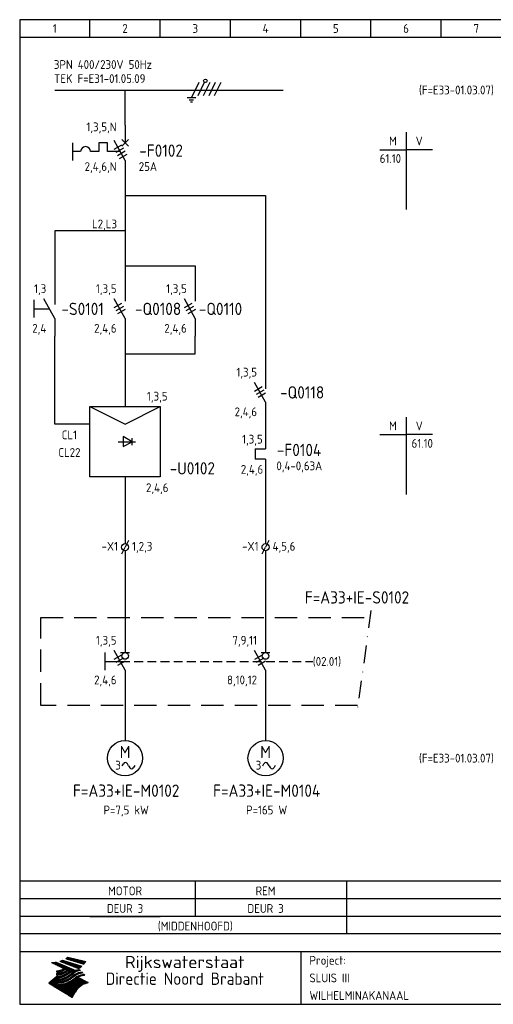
# Model space of a CAD drawing. Extents: x 10 to 410, y 10 to 290.
# Tile 1 of 2: x 10 to 145, y 10 to 290. Entities that reach past the tile are written whole.
import ezdxf
from ezdxf.enums import TextEntityAlignment as Align

# ---------------------------------------------------------------- set-up
doc = ezdxf.new("R2010")
doc.units = 0
doc.header["$MEASUREMENT"] = 0
doc.header["$PDMODE"] = 1
for name, pattern in [('DASHDOT', [1, 0.5, -0.25, 0, -0.25]), ('DASHED', [0.75, 0.5, -0.25]), ('HIDDEN', [9.525, 6.35, -3.175])]:
    doc.linetypes.add(name, pattern=pattern)
for name, color, linetype in [('0-25', 7, 'CONTINUOUS'), ('0-35', 2, 'CONTINUOUS'), ('0-50', 3, 'CONTINUOUS'), ('B-25', 7, 'CONTINUOUS'), ('B-35', 2, 'CONTINUOUS'), ('S-25', 7, 'CONTINUOUS'), ('S-70', 5, 'CONTINUOUS')]:
    doc.layers.add(name, color=color, linetype=linetype)
doc.styles.add('ISO', font='iso.shx')
doc.styles.get("Standard").update_dxf_attribs({"font": 'iso.shx'})

# ---------------------------------------------------------------- blocks, each defined once
blk = doc.blocks.new('KADERA3')
at = {"layer": '0-25'}
for p, q in [((30, 285), (30, 290)), ((50, 285), (50, 290)), ((70, 285), (70, 290)), ((90, 285), (90, 290)), ((110, 285), (110, 290)), ((130, 285), (130, 290)), ((10, 285), (410, 285)), ((410, 45), (10, 45)), ((410, 40), (10, 40)), ((410, 35), (10, 35)), ((410, 30), (10, 30))]:
    blk.add_line(p, q, dxfattribs=at)
at = {"layer": '0-25', "color": 7}
for p, q in [((21.94, 22.42), (22.53, 22.42)), ((22.06, 22.48), (22.36, 22.48)), ((22.18, 22.53), (27.65, 20.8)), ((22.18, 22.53), (27.65, 20.8)), ((23.14, 22.99), (28.22, 21.46)), ((23.14, 22.99), (28.22, 21.46)), ((23.15, 22.98), (25.33, 22.98)), ((23.23, 23.04), (25.09, 23.04)), ((23.32, 23.1), (24.84, 23.1)), ((23.34, 22.93), (25.57, 22.93)), ((23.4, 23.15), (24.6, 23.15)), ((23.49, 23.21), (24.36, 23.21)), ((23.52, 22.87), (25.81, 22.87)), ((23.57, 23.27), (24.12, 23.27)), ((23.64, 23.32), (23.87, 23.32)), ((23.7, 23.36), (28.82, 22.17)), ((23.7, 23.36), (28.82, 22.17)), ((23.71, 22.82), (26.06, 22.82)), ((23.9, 22.76), (26.3, 22.76)), ((24.09, 22.7), (26.54, 22.7)), ((24.27, 22.65), (26.78, 22.65)), ((24.46, 22.59), (27.03, 22.59)), ((24.65, 22.53), (27.27, 22.53)), ((24.84, 22.48), (27.51, 22.48)), ((25.02, 22.42), (27.75, 22.42)), ((19.1, 21.89), (25.12, 19)), ((19.1, 21.89), (25.12, 19)), ((19.17, 21.86), (20.7, 21.86)), ((19.29, 21.8), (20.83, 21.8)), ((19.4, 21.75), (20.96, 21.75)), ((19.52, 21.69), (21.09, 21.69)), ((19.64, 21.63), (21.22, 21.63)), ((19.74, 21.92), (20.56, 21.92)), ((19.75, 21.58), (21.36, 21.58)), ((19.87, 21.52), (21.49, 21.52)), ((19.99, 21.47), (21.62, 21.47)), ((20.11, 21.41), (21.75, 21.41)), ((20.22, 21.35), (21.88, 21.35)), ((20.25, 21.97), (20.43, 21.97)), ((20.34, 21.3), (22.02, 21.3)), ((20.38, 21.99), (26.02, 19.59)), ((20.38, 21.99), (26.02, 19.59)), ((20.46, 21.24), (22.15, 21.24)), ((20.57, 21.18), (22.28, 21.18)), ((20.69, 21.13), (22.41, 21.13)), ((20.81, 21.07), (22.55, 21.07)), ((20.92, 21.02), (22.68, 21.02)), ((21.04, 20.96), (22.81, 20.96)), ((21.16, 20.9), (22.94, 20.9)), ((21.19, 19.61), (22.35, 19.61)), ((21.27, 20.85), (23.07, 20.85)), ((21.39, 20.79), (23.21, 20.79)), ((21.42, 19.67), (22.47, 19.67)), ((21.47, 22.25), (26.83, 20.19)), ((21.47, 22.25), (26.83, 20.19)), ((21.49, 22.25), (23.07, 22.25)), ((21.51, 20.73), (23.34, 20.73)), ((21.6, 22.2), (23.25, 22.2)), ((21.62, 19.72), (22.59, 19.72)), ((21.63, 20.68), (23.47, 20.68)), ((21.65, 22.31), (22.89, 22.31)), ((21.74, 20.62), (23.6, 20.62)), ((21.75, 22.14), (23.42, 22.14)), ((21.8, 22.37), (22.71, 22.37)), ((21.8, 19.78), (22.69, 19.78)), ((21.86, 20.57), (23.73, 20.57)), ((21.9, 22.08), (23.6, 22.08)), ((21.96, 19.83), (22.79, 19.83)), ((21.98, 20.51), (23.87, 20.51)), ((22.04, 22.03), (23.78, 22.03)), ((22.09, 20.45), (24, 20.45)), ((22.11, 19.89), (22.89, 19.89)), ((22.19, 21.97), (23.96, 21.97)), ((22.21, 20.4), (24.13, 20.4)), ((22.24, 19.95), (22.99, 19.95)), ((22.33, 20.34), (24.26, 20.34)), ((22.34, 21.92), (24.13, 21.92)), ((22.37, 20), (23.08, 20)), ((22.44, 20.28), (24.4, 20.28)), ((22.48, 21.86), (24.31, 21.86)), ((22.49, 20.06), (23.04, 20.06)), ((22.56, 20.23), (24.53, 20.23)), ((22.61, 20.12), (22.93, 20.12)), ((22.63, 21.8), (24.49, 21.8)), ((22.68, 20.17), (24.66, 20.17)), ((22.71, 20.17), (22.82, 20.17)), ((23.11, 20.02), (22.77, 20.2)), ((23.11, 20.02), (22.77, 20.2)), ((22.78, 21.75), (24.67, 21.75)), ((22.79, 20.12), (24.79, 20.12)), ((22.91, 20.06), (24.92, 20.06)), ((22.92, 21.69), (24.85, 21.69)), ((23.03, 20), (25.06, 20)), ((23.07, 21.63), (25.02, 21.63)), ((23.15, 19.95), (25.19, 19.95)), ((23.22, 21.58), (25.2, 21.58)), ((23.26, 19.89), (25.32, 19.89)), ((23.3, 19.61), (23.88, 19.61)), ((23.36, 21.52), (25.38, 21.52)), ((23.38, 19.83), (25.45, 19.83)), ((23.39, 19.67), (23.81, 19.67)), ((23.45, 19.7), (23.58, 19.79)), ((23.45, 19.7), (23.58, 19.79)), ((23.48, 19.72), (23.7, 19.72)), ((23.5, 19.78), (25.58, 19.78)), ((23.51, 21.47), (25.56, 21.47)), ((23.56, 19.78), (23.59, 19.78)), ((23.56, 19.39), (23.9, 19.62)), ((23.56, 19.39), (23.9, 19.62)), ((23.58, 19.79), (23.9, 19.62)), ((23.58, 19.79), (23.9, 19.62)), ((23.61, 19.72), (25.72, 19.72)), ((23.66, 21.41), (25.74, 21.41)), ((23.73, 19.67), (25.85, 19.67)), ((23.8, 21.35), (25.91, 21.35)), ((23.85, 19.61), (25.98, 19.61)), ((23.95, 21.3), (26.09, 21.3)), ((24.09, 21.24), (26.27, 21.24)), ((24.24, 21.18), (26.45, 21.18)), ((24.39, 21.13), (26.62, 21.13)), ((24.53, 21.07), (26.8, 21.07)), ((24.68, 21.02), (26.98, 21.02)), ((24.83, 20.96), (27.16, 20.96)), ((24.97, 20.9), (27.34, 20.9)), ((25.12, 20.85), (27.51, 20.85)), ((25.21, 22.37), (28, 22.37)), ((25.27, 20.79), (27.63, 20.79)), ((25.4, 22.31), (28.24, 22.31)), ((25.41, 20.73), (27.57, 20.73)), ((25.56, 20.68), (27.51, 20.68)), ((25.58, 22.25), (28.48, 22.25)), ((25.71, 20.62), (27.44, 20.62)), ((25.77, 22.2), (28.72, 22.2)), ((25.85, 20.57), (27.37, 20.57)), ((25.96, 22.14), (28.79, 22.14)), ((26, 20.51), (27.29, 20.51)), ((26.06, 19.61), (26.85, 19.61)), ((26.15, 22.08), (28.75, 22.08)), ((26.15, 20.45), (27.22, 20.45)), ((26.21, 19.67), (27.23, 19.67)), ((26.29, 20.4), (27.14, 20.4)), ((26.33, 22.03), (28.71, 22.03)), ((26.44, 20.34), (27.06, 20.34)), ((26.44, 19.72), (27.18, 19.72)), ((26.52, 21.97), (28.66, 21.97)), ((26.59, 20.28), (26.97, 20.28)), ((26.71, 21.92), (28.62, 21.92)), ((26.73, 20.23), (26.89, 20.23)), ((26.9, 21.86), (28.57, 21.86)), ((27.08, 21.8), (28.52, 21.8)), ((27.13, 19.78), (27.25, 19.64)), ((27.13, 19.78), (27.25, 19.64)), ((27.27, 21.75), (28.48, 21.75)), ((27.46, 21.69), (28.43, 21.69)), ((27.65, 21.63), (28.38, 21.63)), ((27.83, 21.58), (28.33, 21.58)), ((28.02, 21.52), (28.28, 21.52)), ((28.21, 21.47), (28.22, 21.47)), ((20.58, 17.88), (18.3, 16)), ((20.58, 17.88), (18.3, 16)), ((19.33, 16.85), (21.07, 16.85)), ((19.4, 16.91), (21.55, 16.91)), ((19.47, 16.97), (21.88, 16.97)), ((19.54, 17.02), (22.13, 17.02)), ((19.61, 17.08), (22.34, 17.08)), ((19.67, 17.13), (20.6, 17.13)), ((19.74, 17.19), (20.6, 17.19)), ((19.81, 17.25), (20.6, 17.25)), ((19.88, 17.3), (20.6, 17.3)), ((19.95, 17.36), (20.6, 17.36)), ((20.01, 17.42), (20.6, 17.42)), ((20.08, 17.47), (20.93, 17.47)), ((20.15, 17.53), (21.26, 17.53)), ((20.22, 17.58), (21.51, 17.58)), ((20.29, 17.64), (21.72, 17.64)), ((20.35, 17.7), (21.9, 17.7)), ((20.42, 17.75), (22.07, 17.75)), ((20.49, 17.81), (22.22, 17.81)), ((20.56, 17.87), (22.36, 17.87)), ((20.6, 19.11), (20.58, 19.51)), ((20.6, 19.11), (20.58, 19.51)), ((20.58, 19.5), (22.09, 19.5)), ((20.58, 19.44), (21.95, 19.44)), ((20.59, 19.38), (21.79, 19.38)), ((20.59, 19.33), (21.62, 19.33)), ((20.59, 19.27), (21.42, 19.27)), ((20.6, 19.22), (21.2, 19.22)), ((20.6, 19.16), (20.93, 19.16)), ((20.6, 19.11), (20.69, 19.12)), ((20.6, 19.11), (20.69, 19.12)), ((20.6, 18.79), (20.77, 18.81)), ((20.6, 18.79), (20.77, 18.81)), ((20.6, 18.29), (20.6, 18.79)), ((20.6, 18.29), (20.6, 18.79)), ((20.6, 18.77), (22.46, 18.77)), ((20.6, 18.71), (22.33, 18.71)), ((20.6, 18.65), (22.19, 18.65)), ((20.6, 18.6), (22.04, 18.6)), ((20.6, 18.54), (21.87, 18.54)), ((20.6, 18.48), (21.68, 18.48)), ((20.6, 18.43), (21.46, 18.43)), ((20.6, 18.37), (21.21, 18.37)), ((20.6, 18.29), (20.88, 18.32)), ((20.6, 18.29), (20.88, 18.32)), ((20.6, 18.32), (20.87, 18.32)), ((20.6, 17.88), (20.86, 17.91)), ((20.6, 17.88), (20.86, 17.91)), ((20.6, 17.43), (20.97, 17.48)), ((20.6, 17.43), (20.97, 17.48)), ((20.6, 17.43), (20.6, 17.09)), ((20.6, 17.43), (20.6, 17.09)), ((20.6, 17.09), (21.26, 17.16)), ((20.6, 17.09), (21.26, 17.16)), ((20.6, 16.8), (21.37, 16.89)), ((20.6, 16.8), (21.37, 16.89)), ((20.6, 16.8), (20.6, 16.45)), ((20.6, 16.8), (20.6, 16.45)), ((20.9, 19.55), (22.23, 19.55)), ((20.9, 18.82), (22.59, 18.82)), ((20.98, 17.92), (22.5, 17.92)), ((21.02, 17.13), (22.53, 17.13)), ((21.32, 18.88), (22.71, 18.88)), ((21.32, 17.98), (22.62, 17.98)), ((21.47, 17.19), (22.7, 17.19)), ((21.59, 18.03), (22.74, 18.03)), ((21.61, 18.93), (22.82, 18.93)), ((21.77, 17.25), (22.85, 17.25)), ((21.8, 18.09), (22.85, 18.09)), ((21.84, 18.99), (22.92, 18.99)), ((21.99, 18.15), (22.95, 18.15)), ((22.01, 17.3), (22.99, 17.3)), ((22.03, 19.05), (23.03, 19.05)), ((22.16, 18.2), (23.05, 18.2)), ((22.21, 19.1), (23.12, 19.1)), ((22.21, 17.36), (23.12, 17.36)), ((22.31, 18.26), (23.15, 18.26)), ((22.36, 19.16), (23.22, 19.16)), ((22.39, 17.42), (23.24, 17.42)), ((22.45, 18.32), (23.24, 18.32)), ((22.51, 19.22), (23.3, 19.22)), ((22.56, 17.47), (23.36, 17.47)), ((22.59, 18.37), (23.33, 18.37)), ((22.64, 19.27), (23.39, 19.27)), ((22.71, 18.43), (23.42, 18.43)), ((22.71, 17.53), (23.47, 17.53)), ((22.77, 19.33), (23.47, 19.33)), ((22.83, 18.48), (23.5, 18.48)), ((22.84, 17.58), (23.57, 17.58)), ((22.89, 19.38), (23.55, 19.38)), ((22.94, 18.54), (23.58, 18.54)), ((22.96, 16.85), (23.86, 16.85)), ((22.97, 17.64), (23.67, 17.64)), ((23, 19.44), (23.63, 19.44)), ((23.04, 18.6), (23.66, 18.6)), ((23.1, 19.5), (23.72, 19.5)), ((23.1, 17.7), (23.77, 17.7)), ((23.12, 16.91), (23.96, 16.91)), ((23.14, 18.65), (23.74, 18.65)), ((23.21, 19.55), (23.8, 19.55)), ((23.21, 17.75), (23.86, 17.75)), ((23.24, 18.71), (23.82, 18.71)), ((23.26, 16.97), (24.05, 16.97)), ((23.32, 17.81), (23.95, 17.81)), ((23.33, 18.77), (23.91, 18.77)), ((23.39, 17.02), (24.14, 17.02)), ((23.42, 18.82), (23.99, 18.82)), ((23.42, 17.87), (24.03, 17.87)), ((23.51, 18.88), (24.07, 18.88)), ((23.52, 17.92), (24.11, 17.92)), ((23.52, 17.08), (24.22, 17.08)), ((23.54, 18.9), (24.3, 19.42)), ((23.54, 18.9), (24.3, 19.42)), ((23.59, 18.93), (24.15, 18.93)), ((23.62, 17.98), (24.2, 17.98)), ((23.63, 17.13), (24.3, 17.13)), ((23.65, 18.59), (24.62, 19.25)), ((23.65, 18.59), (24.62, 19.25)), ((23.67, 18.99), (24.23, 18.99)), ((23.71, 18.03), (24.28, 18.03)), ((23.75, 19.05), (24.32, 19.05)), ((23.75, 17.19), (24.38, 17.19)), ((23.79, 18.09), (24.36, 18.09)), ((23.83, 19.1), (24.4, 19.1)), ((23.85, 17.25), (24.46, 17.25)), ((23.88, 18.15), (24.44, 18.15)), ((23.92, 19.16), (24.48, 19.16)), ((23.94, 18.19), (25.23, 19.07)), ((23.94, 18.19), (25.23, 19.07)), ((23.95, 17.3), (24.55, 17.3)), ((23.96, 19.55), (25.96, 19.55)), ((23.96, 18.2), (24.53, 18.2)), ((24, 19.22), (24.56, 19.22)), ((24.04, 18.26), (24.61, 18.26)), ((24.05, 17.36), (24.63, 17.36)), ((24.06, 17.88), (25.34, 18.76)), ((24.06, 17.88), (25.34, 18.76)), ((24.08, 19.5), (25.88, 19.5)), ((24.08, 19.27), (24.58, 19.27)), ((24.13, 18.32), (24.69, 18.32)), ((24.14, 17.42), (24.71, 17.42)), ((24.16, 19.33), (24.47, 19.33)), ((24.2, 19.44), (25.79, 19.44)), ((24.21, 18.37), (24.77, 18.37)), ((24.23, 17.47), (24.79, 17.47)), ((24.24, 17.48), (25.52, 18.36)), ((24.24, 17.48), (25.52, 18.36)), ((24.25, 19.38), (24.36, 19.38)), ((24.29, 18.43), (24.85, 18.43)), ((24.3, 19.42), (24.62, 19.25)), ((24.3, 19.42), (24.62, 19.25)), ((24.31, 19.38), (25.71, 19.38)), ((24.31, 17.53), (24.87, 17.53)), ((24.35, 17.17), (25.64, 18.05)), ((24.35, 17.17), (25.64, 18.05)), ((24.37, 18.48), (24.94, 18.48)), ((24.39, 17.58), (24.96, 17.58)), ((24.43, 19.33), (25.62, 19.33)), ((24.45, 18.54), (25.02, 18.54)), ((24.47, 17.64), (25.04, 17.64)), ((24.54, 18.6), (25.1, 18.6)), ((24.55, 19.27), (25.54, 19.27)), ((24.56, 17.7), (25.12, 17.7)), ((24.62, 18.65), (25.18, 18.65)), ((24.63, 16.72), (25.91, 17.6)), ((24.63, 16.72), (25.91, 17.6)), ((24.64, 17.75), (25.2, 17.75)), ((24.67, 19.22), (25.45, 19.22)), ((24.7, 18.71), (25.27, 18.71)), ((24.72, 17.81), (25.29, 17.81)), ((24.78, 19.16), (25.37, 19.16)), ((24.78, 18.77), (25.34, 18.77)), ((24.8, 17.87), (25.37, 17.87)), ((24.82, 16.85), (28.23, 16.85)), ((24.87, 18.82), (25.4, 18.82)), ((24.89, 17.92), (25.45, 17.92)), ((24.9, 19.1), (25.28, 19.1)), ((24.9, 16.91), (28.11, 16.91)), ((24.95, 18.88), (25.45, 18.88)), ((24.97, 17.98), (25.53, 17.98)), ((24.99, 16.97), (28, 16.97)), ((25.02, 19.05), (25.2, 19.05)), ((25.03, 18.93), (25.51, 18.93)), ((25.05, 18.03), (25.61, 18.03)), ((25.07, 17.02), (27.89, 17.02)), ((25.11, 18.99), (25.57, 18.99)), ((26.02, 19.59), (25.12, 19)), ((26.02, 19.59), (25.12, 19)), ((25.13, 18.09), (25.68, 18.09)), ((25.15, 17.08), (27.77, 17.08)), ((25.19, 19.05), (25.63, 19.05)), ((25.21, 18.15), (25.75, 18.15)), ((25.23, 17.13), (27.66, 17.13)), ((25.26, 19.1), (25.7, 19.1)), ((25.3, 18.2), (25.82, 18.2)), ((25.31, 17.19), (27.55, 17.19)), ((25.33, 19.16), (25.77, 19.16)), ((25.38, 18.26), (25.89, 18.26)), ((25.39, 19.22), (25.85, 19.22)), ((25.4, 17.25), (27.43, 17.25)), ((25.46, 18.32), (25.97, 18.32)), ((25.47, 19.27), (25.93, 19.27)), ((25.48, 17.3), (27.32, 17.3)), ((25.54, 19.33), (26.03, 19.33)), ((25.54, 18.37), (26.06, 18.37)), ((25.56, 17.36), (27.21, 17.36)), ((25.62, 18.43), (26.14, 18.43)), ((25.63, 19.38), (26.13, 19.38)), ((25.64, 17.42), (27.1, 17.42)), ((25.7, 18.48), (26.24, 18.48)), ((25.72, 19.44), (26.24, 19.44)), ((25.73, 17.47), (26.98, 17.47)), ((25.79, 18.54), (26.34, 18.54)), ((25.81, 17.53), (26.87, 17.53)), ((25.82, 19.5), (26.36, 19.5)), ((25.89, 18.6), (26.46, 18.6)), ((25.89, 17.58), (26.76, 17.58)), ((25.93, 19.55), (26.53, 19.55)), ((25.96, 17.64), (26.64, 17.64)), ((25.99, 18.65), (26.58, 18.65)), ((26.04, 17.7), (26.59, 17.7)), ((26.1, 18.71), (26.72, 18.71)), ((26.12, 17.75), (26.67, 17.75)), ((26.2, 17.81), (26.76, 17.81)), ((26.23, 18.77), (26.89, 18.77)), ((26.29, 17.87), (26.86, 17.87)), ((26.37, 18.82), (27.09, 18.82)), ((26.39, 17.92), (26.97, 17.92)), ((26.49, 17.98), (27.09, 17.98)), ((26.53, 18.88), (27.34, 18.88)), ((26.56, 17.68), (29.54, 16.2)), ((26.56, 17.68), (29.54, 16.2)), ((26.6, 18.03), (27.22, 18.03)), ((26.72, 18.09), (27.38, 18.09)), ((26.73, 18.93), (27.66, 18.93)), ((26.85, 18.15), (27.56, 18.15)), ((26.99, 18.99), (27.9, 18.99)), ((27, 18.2), (27.8, 18.2)), ((27.18, 18.26), (28.13, 18.26)), ((27.26, 19.05), (27.84, 19.05)), ((27.39, 18.32), (28.47, 18.32)), ((27.7, 18.37), (28.49, 18.37)), ((27.78, 19.1), (27.93, 18.96)), ((27.78, 19.1), (27.93, 18.96)), ((28, 18.43), (28.44, 18.43)), ((28.39, 18.48), (28.54, 18.32)), ((28.39, 18.48), (28.54, 18.32)), ((24.94, 11.97), (18.3, 16)), ((24.94, 11.97), (18.3, 16)), ((18.31, 16.01), (20.96, 16.01)), ((18.38, 16.07), (21.46, 16.07)), ((18.38, 15.95), (20.6, 15.95)), ((18.45, 16.12), (21.88, 16.12)), ((18.47, 15.9), (20.6, 15.9)), ((18.52, 16.18), (22.15, 16.18)), ((18.57, 15.84), (20.6, 15.84)), ((18.59, 16.23), (22.38, 16.23)), ((18.65, 16.29), (22.58, 16.29)), ((18.66, 15.78), (20.6, 15.78)), ((18.72, 16.35), (22.75, 16.35)), ((18.75, 15.73), (20.6, 15.73)), ((18.79, 16.4), (22.91, 16.4)), ((18.85, 15.67), (20.6, 15.67)), ((18.86, 16.46), (20.6, 16.46)), ((18.93, 16.52), (20.6, 16.52)), ((18.94, 15.62), (20.6, 15.62)), ((18.99, 16.57), (20.6, 16.57)), ((19.03, 15.56), (27.83, 15.56)), ((19.06, 16.63), (20.6, 16.63)), ((19.12, 15.5), (27.75, 15.5)), ((19.13, 16.68), (20.6, 16.68)), ((19.2, 16.74), (20.6, 16.74)), ((19.22, 15.45), (27.66, 15.45)), ((19.27, 16.8), (20.6, 16.8)), ((19.31, 15.39), (27.58, 15.39)), ((19.4, 15.33), (27.5, 15.33)), ((19.49, 15.28), (27.43, 15.28)), ((19.59, 15.22), (27.36, 15.22)), ((19.68, 15.17), (27.29, 15.17)), ((19.77, 15.11), (27.22, 15.11)), ((19.86, 15.05), (27.15, 15.05)), ((19.96, 15), (27.09, 15)), ((20.05, 14.94), (27.02, 14.94)), ((20.14, 14.88), (26.96, 14.88)), ((20.24, 14.83), (26.9, 14.83)), ((20.33, 14.77), (26.84, 14.77)), ((20.42, 14.72), (26.79, 14.72)), ((20.51, 14.66), (26.73, 14.66)), ((20.6, 16.45), (21.56, 16.56)), ((20.6, 16.45), (21.56, 16.56)), ((20.6, 15.97), (21.67, 16.09)), ((20.6, 15.97), (21.67, 16.09)), ((20.6, 15.97), (20.6, 15.58)), ((20.6, 15.97), (20.6, 15.58)), ((20.6, 15.58), (21.95, 15.73)), ((20.6, 15.58), (21.95, 15.73)), ((20.61, 14.6), (26.68, 14.6)), ((20.7, 16.46), (23.06, 16.46)), ((20.7, 14.55), (26.62, 14.55)), ((20.79, 14.49), (26.57, 14.49)), ((20.88, 14.43), (26.52, 14.43)), ((20.94, 15.62), (27.92, 15.62)), ((20.98, 14.38), (26.47, 14.38)), ((21.07, 14.32), (26.42, 14.32)), ((21.16, 14.27), (26.38, 14.27)), ((21.2, 16.52), (23.2, 16.52)), ((21.25, 14.21), (26.33, 14.21)), ((21.35, 14.15), (26.29, 14.15)), ((21.44, 14.1), (26.24, 14.1)), ((21.45, 15.67), (28.01, 15.67)), ((21.53, 14.04), (26.2, 14.04)), ((21.72, 16.57), (23.32, 16.57)), ((21.96, 15.73), (28.11, 15.73)), ((22.1, 16.63), (23.44, 16.63)), ((22.34, 15.78), (28.21, 15.78)), ((22.38, 16.68), (23.56, 16.68)), ((22.6, 16.74), (23.66, 16.74)), ((22.62, 15.84), (28.33, 15.84)), ((22.79, 16.8), (23.77, 16.8)), ((22.84, 15.9), (28.52, 15.9)), ((23.04, 15.95), (28.71, 15.95)), ((23.21, 16.01), (28.9, 16.01)), ((23.37, 16.07), (29.08, 16.07)), ((23.51, 16.12), (29.27, 16.12)), ((29.41, 16.17), (23.65, 16.17)), ((23.77, 16.23), (29.47, 16.23)), ((23.89, 16.29), (29.36, 16.29)), ((24, 16.35), (29.24, 16.35)), ((24.11, 16.4), (29.13, 16.4)), ((24.21, 16.46), (29.02, 16.46)), ((24.31, 16.52), (28.91, 16.52)), ((24.4, 16.57), (28.79, 16.57)), ((24.49, 16.63), (28.68, 16.63)), ((24.57, 16.68), (28.57, 16.68)), ((24.66, 16.74), (28.45, 16.74)), ((24.74, 16.8), (28.34, 16.8)), ((28.29, 15.83), (29.54, 16.2)), ((28.29, 15.83), (29.54, 16.2)), ((29.54, 16.2), (29.45, 16.17)), ((29.54, 16.2), (29.45, 16.17)), ((29.46, 16.18), (29.47, 16.18)), ((21.63, 13.98), (26.16, 13.98)), ((21.72, 13.93), (26.12, 13.93)), ((21.81, 13.87), (26.08, 13.87)), ((21.9, 13.82), (26.04, 13.82)), ((22, 13.76), (26, 13.76)), ((22.09, 13.7), (25.96, 13.7)), ((22.18, 13.65), (25.93, 13.65)), ((22.27, 13.59), (25.89, 13.59)), ((22.37, 13.53), (25.86, 13.53)), ((22.46, 13.48), (25.82, 13.48)), ((22.55, 13.42), (25.79, 13.42)), ((22.65, 13.37), (25.76, 13.37)), ((22.74, 13.31), (25.73, 13.31)), ((22.83, 13.25), (25.69, 13.25)), ((22.92, 13.2), (25.66, 13.2)), ((23.02, 13.14), (25.63, 13.14)), ((23.11, 13.08), (25.59, 13.08)), ((23.2, 13.03), (25.56, 13.03)), ((23.29, 12.97), (25.53, 12.97)), ((23.39, 12.92), (25.5, 12.92)), ((23.48, 12.86), (25.46, 12.86)), ((23.57, 12.8), (25.43, 12.8)), ((23.66, 12.75), (25.4, 12.75)), ((23.76, 12.69), (25.36, 12.69)), ((23.85, 12.63), (25.33, 12.63)), ((23.94, 12.58), (25.3, 12.58)), ((24.04, 12.52), (25.26, 12.52)), ((24.13, 12.47), (25.23, 12.47)), ((24.22, 12.41), (25.2, 12.41)), ((24.31, 12.35), (25.17, 12.35)), ((24.41, 12.3), (25.13, 12.3)), ((24.5, 12.24), (25.1, 12.24)), ((24.59, 12.18), (25.07, 12.18)), ((24.68, 12.13), (25.03, 12.13)), ((24.78, 12.07), (25, 12.07)), ((24.87, 12.02), (24.97, 12.02)), ((24.94, 11.97), (25.81, 13.45)), ((24.94, 11.97), (25.81, 13.45))]:
    blk.add_line(p, q, dxfattribs=at)
for centre, radius, start, end in [((19.84, 27.26), 5.27, 288.0217, 296.3084), ((19.84, 27.26), 5.27, 288.0217, 296.3084), ((20.49, 27.56), 5.28, 300.0654, 307.393), ((20.49, 27.56), 5.28, 300.0654, 307.393), ((19.15, 29.7), 7.8, 269.6055, 279.0886), ((19.15, 29.7), 7.8, 269.6055, 279.0886), ((19.93, 25.38), 5.91, 276.3402, 298.7463), ((19.93, 25.38), 5.91, 276.3402, 298.7463), ((19.84, 25.09), 6.03, 278.129, 302.868), ((19.84, 25.09), 6.03, 278.129, 302.868), ((20.35, 24.56), 5.76, 274.164, 302.5474), ((20.35, 24.56), 5.76, 274.164, 302.5474), ((27.05, 17.17), 2.63, 107.4286, 133.7799), ((27.05, 17.17), 2.63, 107.4286, 133.7799), ((27.01, 16.84), 2.93, 87.7348, 104.8316), ((27.01, 16.84), 2.93, 87.7348, 104.8316), ((27.37, 15.71), 3.93, 91.7838, 103.2817), ((27.37, 15.71), 3.93, 91.7838, 103.2817), ((24.11, 24.7), 5.26, 301.1147, 312.2814), ((24.11, 24.7), 5.26, 301.1147, 312.2814), ((21.95, 27.32), 8.59, 316.9248, 323.1399), ((21.95, 27.32), 8.59, 316.9248, 323.1399), ((20.21, 23.78), 5.91, 273.6149, 304.3803), ((20.21, 23.78), 5.91, 273.6149, 304.3803), ((20.05, 24.28), 6.02, 277.9472, 305.7139), ((20.05, 24.28), 6.02, 277.9472, 305.7139), ((20.04, 23.49), 6.09, 278.8115, 306.4242), ((20.04, 23.49), 6.09, 278.8115, 306.4242), ((20.53, 23.07), 5.96, 277.0519, 304.973), ((20.53, 23.07), 5.96, 277.0519, 304.973), ((20.72, 22.76), 5.91, 276.3402, 304.3803), ((20.72, 22.76), 5.91, 276.3402, 304.3803), ((21.06, 22.34), 5.81, 274.9043, 303.1745), ((21.06, 22.34), 5.81, 274.9043, 303.1745), ((20.82, 22.06), 6.04, 278.1111, 305.8489), ((20.82, 22.06), 6.04, 278.1111, 305.8489), ((27.45, 16.91), 2.81, 110.4143, 138.7411), ((27.45, 16.91), 2.81, 110.4143, 138.7411), ((27.57, 15.64), 3.4, 98.1566, 126.9045), ((27.57, 15.64), 3.4, 98.1566, 126.9045), ((27.91, 15.54), 3.39, 100.5835, 132.088), ((27.91, 15.54), 3.39, 100.5835, 132.088), ((28.21, 14.74), 3.67, 95.7581, 128.7216), ((28.21, 14.74), 3.67, 95.7581, 128.7216), ((28.4, 15.05), 3.21, 96.3886, 125.0052), ((28.4, 15.05), 3.21, 96.3886, 125.0052), ((27.82, 16.31), 2.8, 90.634, 105.1984), ((27.82, 16.31), 2.8, 90.634, 105.1984), ((28.19, 15.04), 3.93, 93.8342, 103.2817), ((28.19, 15.04), 3.93, 93.8342, 103.2817), ((28.58, 15.69), 2.8, 93.8141, 105.1984), ((28.58, 15.69), 2.8, 93.8141, 105.1984), ((28.95, 14.41), 3.93, 96.0135, 103.2817), ((28.95, 14.41), 3.93, 96.0135, 103.2817), ((21.3, 21.6), 5.91, 276.3402, 304.3803), ((21.3, 21.6), 5.91, 276.3402, 304.3803), ((31.24, 10.26), 6.3, 117.9568, 149.6251), ((31.24, 10.26), 6.3, 117.9568, 149.6251)]:
    blk.add_arc(centre, radius, start, end, dxfattribs=at)
at = {"layer": '0-35'}
blk.add_line((90, 25), (90, 10), dxfattribs=at)
at = {"layer": '0-50'}
blk.add_line((10, 25), (410, 25), dxfattribs=at)
blk.add_lwpolyline([(10, 10), (410, 10), (410, 290), (10, 290)], close=True, dxfattribs=at)
at = {"layer": '0-25', "style": 'ISO'}
blk.add_text('Project:', height=2.5, dxfattribs=at).set_placement((92.5, 22.5), align=Align.MIDDLE_LEFT)
for tag, p in [('STR1', (20, 287.5)), ('STR2', (40, 287.5)), ('STR3', (60, 287.5)), ('STR4', (80, 287.5)), ('STR5', (100, 287.5)), ('STR6', (120, 287.5)), ('STR7', (140, 287.5)), ('STR8', (160, 287.5)), ('STR9', (180, 287.5)), ('STR10', (200, 287.5)), ('STR11', (220, 287.5)), ('STR12', (240, 287.5)), ('STR13', (260, 287.5)), ('STR14', (280, 287.5)), ('STR15', (300, 287.5)), ('STR16', (320, 287.5)), ('STR17', (340, 287.5)), ('STR18', (360, 287.5)), ('STR19', (380, 287.5)), ('STR20', (400, 287.5)), ('W', (180, 12.5)), ('Z', (310, 12.5)), ('Y', (327.5, 12.5))]:
    blk.add_attdef(tag, text='', height=2.5, dxfattribs=at).set_placement(p, align=Align.MIDDLE)
for tag, p in [('N', (220, 22.5)), ('B', (92.5, 17.5)), ('P', (220, 17.5)), ('C', (92.5, 12.5)), ('U', (220, 12.5)), ('REV', (295, 12.5))]:
    blk.add_attdef(tag, text='', height=2.5, dxfattribs=at).set_placement(p, align=Align.MIDDLE_LEFT)
at = {"layer": '0-35', "style": 'ISO', "width": 1.182609}
blk.add_text('Rijkswaterstaat', height=3.5, dxfattribs=at).set_placement((40, 20.28), (74, 20.28), align=Align.FIT)
at = {"layer": '0-35', "color": 2, "style": 'ISO', "width": 1.016949}
blk.add_text('Directie Noord Brabant', height=3.5, dxfattribs=at).set_placement((34.5, 15.53), (79.5, 15.53), align=Align.FIT)
at = {"layer": '0-35', "style": 'ISO'}
blk.add_attdef('RNR', text='', height=3.5, dxfattribs=at).set_placement((305, 17.5), align=Align.MIDDLE)
for tag, p in [('X', (178.5, 17.5)), ('FORM', (402.5, 15))]:
    blk.add_attdef(tag, text='', height=3.5, dxfattribs=at).set_placement(p, align=Align.MIDDLE_LEFT)
at = {"layer": '0-50', "style": 'ISO'}
for tag, p in [('M', (342.5, 15)), ('O', (365, 15))]:
    blk.add_attdef(tag, text='', height=5, dxfattribs=at).set_placement(p, align=Align.MIDDLE)
blk.add_attdef('Q', text='', height=5, dxfattribs=at).set_placement((382.5, 15), align=Align.MIDDLE_LEFT)
blk = doc.blocks.new('0034')
at = {"layer": 'S-25'}
for p, q in [((0, 0), (0, -5)), ((0, -10), (-3.12, -4.38)), ((0, -10), (0, -15))]:
    blk.add_line(p, q, dxfattribs=at)
at = {"layer": 'B-25'}
for tag, p in [('KN1', (-2.43, -2.73)), ('KN2', (-2.43, -14.01))]:
    blk.add_attdef(tag, text='', height=2.5, dxfattribs=at).set_placement(p, align=Align.RIGHT)
blk.add_attdef('OM1', (4, -13.01), '', height=2.5, dxfattribs=at)
at = {"layer": 'B-35'}
blk.add_attdef('KT', (4.14, -8.99), '', height=3.5, dxfattribs=at)
blk = doc.blocks.new('0041')
at = {"layer": 'S-25'}
for p, q in [((0, 0), (0, -5)), ((0, -10), (-3.12, -4.38)), ((-1.25, -5), (1.25, -5)), ((0, -10), (0, -11.5))]:
    blk.add_line(p, q, dxfattribs=at)
blk.add_circle((0, -5.94), 0.938, dxfattribs=at)
at = {"layer": 'B-25'}
for tag, p in [('KN1', (-2.43, -2.73)), ('KN2', (-2.43, -14.01))]:
    blk.add_attdef(tag, text='', height=2.5, dxfattribs=at).set_placement(p, align=Align.RIGHT)
blk.add_attdef('OM1', (3, -13.01), '', height=2.5, dxfattribs=at)
at = {"layer": 'B-35'}
blk.add_attdef('KT', (3.14, -8.99), '', height=3.5, dxfattribs=at)
blk = doc.blocks.new('0028')
at = {"layer": 'B-25'}
for p, q in [((-0.78, -7.17), (-0.45, -6.59)), ((1, -7.14), (0.68, -6.59)), ((1, -7.14), (1.32, -7.69)), ((2.78, -7.11), (2.45, -7.69))]:
    blk.add_line(p, q, dxfattribs=at)
for centre, start, end in [((0.12, -6.91), 29.8344, 150.0578), ((1.88, -7.36), 209.8344, 330.0578)]:
    blk.add_arc(centre, 0.653, start, end, dxfattribs=at)
at = {"layer": 'S-25'}
blk.add_circle((0, -5), 5, dxfattribs=at)
at = {"layer": 'B-25'}
blk.add_text('3', height=2.5, dxfattribs=at).set_placement((-2, -7), align=Align.MIDDLE)
blk.add_attdef('OM1', text='', height=2.5, dxfattribs=at).set_placement((0.32, -14), align=Align.CENTER)
at = {"layer": 'B-35'}
blk.add_text('M', height=3.5, dxfattribs=at).set_placement((0, -5), align=Align.CENTER)
blk = doc.blocks.new('0009')
at = {"layer": 'S-25'}
for p, q in [((-1.09, -2.19), (1.09, 2.19)), ((0.78, -1.56), (2.66, 2.19)), ((2.34, -1.56), (4.22, 2.19)), ((3.91, -1.56), (5.78, 2.19)), ((5.47, -1.56), (7.34, 2.19)), ((0.16, -2.19), (-2.34, -2.19)), ((-1.72, -2.81), (-0.47, -2.81)), ((-0.78, -3.44), (-1.41, -3.44))]:
    blk.add_line(p, q, dxfattribs=at)
blk.add_circle((2.88, 2.63), 0.5, dxfattribs=at)
blk = doc.blocks.new('A$C1CBF7456')
at = {"layer": 'S-25'}
for p, q in [((0, 0), (0, -5)), ((-15, -5), (-15, -10)), ((-7.5, -5), (-7.5, -7.5)), ((-5, -5), (-7.5, -5)), ((-5, -7.5), (-5, -5)), ((0, -10), (-3.12, -4.38)), ((0.94, -4.06), (-0.94, -5.94)), ((-0.94, -4.06), (0.94, -5.94)), ((-12.65, -7.5), (-15, -7.5)), ((-7.5, -7.5), (-9.85, -7.5)), ((-1.39, -7.5), (-5, -7.5)), ((0, -10), (0, -15))]:
    blk.add_line(p, q, dxfattribs=at)
blk.add_arc((-11.25, -7.5), 1.4, 0, 180, dxfattribs=at)
at = {"layer": 'B-25'}
for tag, p in [('KN1', (-2.43, -1.73)), ('KN2', (-2.43, -13.01))]:
    blk.add_attdef(tag, text='', height=2.5, dxfattribs=at).set_placement(p, align=Align.RIGHT)
blk.add_attdef('OM1', (3.91, -13.01), '', height=2.5, dxfattribs=at)
at = {"layer": 'B-35'}
blk.add_attdef('KT', (4.05, -8.99), '', height=3.5, dxfattribs=at)
blk = doc.blocks.new('0060')
at = {"layer": 'S-25'}
for p, q in [((0, 0), (0, -22)), ((-7.5, -5), (0, -5)), ((7.5, -5), (0, -5))]:
    blk.add_line(p, q, dxfattribs=at)
at = {"layer": 'B-25', "style": 'ISO'}
blk.add_text('M', height=2.5, dxfattribs=at).set_placement((-3.75, -2.5), align=Align.MIDDLE_CENTER)
blk.add_text('V', height=2.5, dxfattribs=at).set_placement((3.75, -2.5), align=Align.MIDDLE)
at = {"layer": 'B-25'}
for tag, p in [('M1', (-1.43, -8.73)), ('M2', (-1.43, -12.73)), ('M3', (-1.43, -16.73)), ('M4', (-1.43, -20.73))]:
    blk.add_attdef(tag, text='', height=2.5, dxfattribs=at).set_placement(p, align=Align.RIGHT)
for tag, p in [('V1', (1.57, -8.73)), ('V2', (1.57, -12.73)), ('V3', (1.57, -16.73)), ('V4', (1.57, -20.73))]:
    blk.add_attdef(tag, p, '', height=2.5, dxfattribs=at)
blk = doc.blocks.new('A$C162747AE')
at = {"layer": 'S-25'}
for p, q in [((-3, 0), (0, 0)), ((-3, 0), (-3, -3)), ((0, -3), (-3, -3))]:
    blk.add_line(p, q, dxfattribs=at)
at = {"layer": 'B-25'}
for tag, p in [('KN1', (-0.81, 1.46)), ('KN2', (-0.67, -7.13))]:
    blk.add_attdef(tag, text='', height=2.5, dxfattribs=at).set_placement(p, align=Align.RIGHT)
blk.add_attdef('OM1', (3.08, -6.13), '', height=2.5, dxfattribs=at)
at = {"layer": 'B-35'}
blk.add_attdef('KT', (3.22, -2.11), '', height=3.5, dxfattribs=at)
blk = doc.blocks.new('1234')
at = {"layer": 'S-25'}
for p, q in [((0, 0), (0, -5)), ((-5.69, -10), (-5.69, -5)), ((0, -10), (-3.12, -4.38)), ((-1.25, -5), (1.25, -5)), ((-5.69, -7.5), (-1.39, -7.5)), ((0, -10), (0, -11.5))]:
    blk.add_line(p, q, dxfattribs=at)
blk.add_circle((0, -5.94), 0.938, dxfattribs=at)
at = {"layer": 'B-25'}
for tag, p in [('KN1', (-2.43, -2.73)), ('KN2', (-2.43, -14.01))]:
    blk.add_attdef(tag, text='', height=2.5, dxfattribs=at).set_placement(p, align=Align.RIGHT)
blk.add_attdef('OM1', (3, -13.01), '', height=2.5, dxfattribs=at)
at = {"layer": 'B-35'}
blk.add_attdef('KT', (3.14, -8.99), '', height=3.5, dxfattribs=at)
blk = doc.blocks.new('0033')
at = {"layer": 'S-25'}
for p in [(-0.94, -1.88), (0.94, 1.88)]:
    blk.add_line(p, (0, 0), dxfattribs=at)
blk.add_circle((0, 0), 1, dxfattribs=at)
at = {"layer": 'B-25'}
blk.add_attdef('KT', text='', height=2.5, dxfattribs=at).set_placement((-2, -1), align=Align.RIGHT)
blk.add_attdef('KN1', (2, -1.01), '', height=2.5, dxfattribs=at)

msp = doc.modelspace()

# ---------------------------------------------------------------- linework, layer by layer
at = {"layer": 'S-25'}
for p, q in [((40, 260), (40, 270)), ((39.02, 254.3), (36.85, 253.05)), ((39.52, 253.44), (37.35, 252.19)), ((40.02, 252.57), (37.85, 251.32)), ((40.52, 251.71), (38.35, 250.46)), ((40, 245), (40, 215)), ((40, 240), (80, 240)), ((80, 240), (80, 185)), ((40, 230), (20, 230)), ((20, 230), (20, 209)), ((40, 220), (60, 220)), ((60, 220), (60, 220)), ((60, 220), (60, 210)), ((14.13, 205.31), (14.13, 210.31)), ((14.13, 207.81), (18.44, 207.81)), ((39.02, 209.3), (36.85, 208.05)), ((39.52, 208.44), (37.35, 207.19)), ((40.02, 207.57), (37.85, 206.32)), ((59.02, 209.3), (56.85, 208.05)), ((59.52, 208.44), (57.35, 207.19)), ((60.02, 207.57), (57.85, 206.32)), ((20, 175), (20, 200)), ((40, 200), (40, 195)), ((60, 195), (60, 200)), ((40, 195), (60, 195)), ((40, 195), (40, 180)), ((79.02, 185.55), (76.85, 184.3)), ((79.52, 184.69), (77.35, 183.44)), ((80.02, 183.82), (77.85, 182.57)), ((30, 180), (50, 180)), ((30, 180), (40, 175)), ((30, 160), (30, 180)), ((40, 175), (50, 180)), ((50, 180), (50, 160)), ((30, 175), (20, 175)), ((80, 176.25), (80, 168)), ((42, 170), (39.5, 171.47)), ((39.5, 171.47), (39.5, 168.59)), ((42, 170), (42, 171)), ((42, 170), (42, 171)), ((38, 170), (43, 170)), ((39.5, 168.59), (42, 170)), ((42, 169), (42, 170)), ((80, 165), (80, 141)), ((50, 160), (30, 160)), ((40, 160), (40, 141)), ((40, 139), (40, 115)), ((80, 139), (80, 115)), ((39.02, 109.3), (36.85, 108.05)), ((79.02, 109.3), (76.85, 108.05)), ((39.52, 108.44), (37.35, 107.19)), ((40.02, 107.57), (37.85, 106.32)), ((79.52, 108.44), (77.35, 107.19)), ((80.02, 107.57), (77.85, 106.32)), ((40, 103.5), (40, 85)), ((80, 103.5), (80, 85)), ((60, 45), (60, 35)), ((103, 45), (103, 30)), ((30, 35), (50, 35))]:
    msp.add_line(p, q, dxfattribs=at)
at = {"layer": 'S-25', "linetype": 'DASHDOT', "ltscale": 10}
msp.add_line((110, 122), (106, 93), dxfattribs=at)
at = {"layer": 'S-25', "linetype": 'HIDDEN'}
for p, q in [((16, 120), (109.71, 120)), ((16, 95), (16, 120)), ((106.14, 95), (16, 95))]:
    msp.add_line(p, q, dxfattribs=at)
at = {"layer": 'S-25', "linetype": 'DASHED', "ltscale": 5}
msp.add_line((35.13, 107.5), (93.44, 107.5), dxfattribs=at)
at = {"layer": 'S-25', "linetype": 'Continuous'}
msp.add_point((85, 124.5), dxfattribs=at)
msp.add_point((85, 124.5), dxfattribs=at)
at = {"layer": 'S-25'}
msp.add_point((40, 55), dxfattribs=at)
at = {"layer": 'S-70'}
msp.add_line((20, 270), (85, 270), dxfattribs=at)

# ---------------------------------------------------------------- block references
at = {"layer": 'S-25'}
ref = msp.add_blockref('KADERA3', (0, 0), dxfattribs=at)
ref.add_attrib('B', 'SLUIS III', dxfattribs={"layer": '0-25', "height": 2.5, "style": 'ISO'}).set_placement((92.5, 17.5), align=Align.MIDDLE_LEFT)
ref.add_attrib('C', 'WILHELMINAKANAAL', dxfattribs={"layer": '0-25', "height": 2.5, "style": 'ISO'}).set_placement((92.5, 12.5), align=Align.MIDDLE_LEFT)
ref.add_attrib('STR1', '1', dxfattribs={"layer": '0-25', "height": 2.5, "style": 'ISO'}).set_placement((20, 287.5), align=Align.MIDDLE)
ref.add_attrib('STR2', '2', dxfattribs={"layer": '0-25', "height": 2.5, "style": 'ISO'}).set_placement((40, 287.5), align=Align.MIDDLE)
ref.add_attrib('STR3', '3', dxfattribs={"layer": '0-25', "height": 2.5, "style": 'ISO'}).set_placement((60, 287.5), align=Align.MIDDLE)
ref.add_attrib('STR4', '4', dxfattribs={"layer": '0-25', "height": 2.5, "style": 'ISO'}).set_placement((80, 287.5), align=Align.MIDDLE)
ref.add_attrib('STR5', '5', dxfattribs={"layer": '0-25', "height": 2.5, "style": 'ISO'}).set_placement((100, 287.5), align=Align.MIDDLE)
ref.add_attrib('STR6', '6', dxfattribs={"layer": '0-25', "height": 2.5, "style": 'ISO'}).set_placement((120, 287.5), align=Align.MIDDLE)
ref.add_attrib('STR7', '7', dxfattribs={"layer": '0-25', "height": 2.5, "style": 'ISO'}).set_placement((140, 287.5), align=Align.MIDDLE)
msp.add_blockref('0009', (60, 270), dxfattribs=at)
for name, p, values in [('A$C1CBF7456', (40, 260), {'KT': '-F0102', 'OM1': '25A', 'KN1': '1,3,5,N', 'KN2': '2,4,6,N'}), ('0060', (120, 258), {'M1': '61.10'}), ('0034', (80, 191.25), {'KT': '-Q0118', 'KN1': '1,3,5', 'KN2': '2,4,6'}), ('0060', (120, 177), {'V1': '61.10'}), ('A$C162747AE', (80, 168), {'KT': '-F0104', 'OM1': '0,4-0,63A', 'KN1': '1,3,5', 'KN2': '2,4,6'}), ('0033', (40, 140), {'KN1': '1,2,3', 'KT': '-X1'}), ('0033', (80, 140), {'KN1': '4,5,6', 'KT': '-X1'}), ('1234', (40, 115), {'KN1': '1,3,5', 'KN2': '2,4,6'})]:
    msp.add_blockref(name, p, dxfattribs=at).add_auto_attribs(values)
ref = msp.add_blockref('0034', (20, 215), dxfattribs=at)
ref.add_attrib('KT', '-S0101', (21.88, 206.01), dxfattribs={"layer": 'B-35', "height": 3.5})
ref.add_attrib('KN1', '1,3', dxfattribs={"layer": 'B-25', "height": 2.5}).set_placement((17.57, 212.27), align=Align.RIGHT)
ref.add_attrib('KN2', '2,4', dxfattribs={"layer": 'B-25', "height": 2.5}).set_placement((17.57, 200.99), align=Align.RIGHT)
ref = msp.add_blockref('0034', (40, 215), dxfattribs=at)
ref.add_attrib('KT', '-Q0108', (42.84, 206.01), dxfattribs={"layer": 'B-35', "height": 3.5})
ref.add_attrib('KN1', '1,3,5', dxfattribs={"layer": 'B-25', "height": 2.5}).set_placement((37.57, 212.27), align=Align.RIGHT)
ref.add_attrib('KN2', '2,4,6', dxfattribs={"layer": 'B-25', "height": 2.5}).set_placement((37.57, 200.99), align=Align.RIGHT)
ref = msp.add_blockref('0034', (60, 215), dxfattribs=at)
ref.add_attrib('KT', '-Q0110', (61, 206.01), dxfattribs={"layer": 'B-35', "height": 3.5})
ref.add_attrib('KN1', '1,3,5', dxfattribs={"layer": 'B-25', "height": 2.5}).set_placement((57.57, 212.27), align=Align.RIGHT)
ref.add_attrib('KN2', '2,4,6', dxfattribs={"layer": 'B-25', "height": 2.5}).set_placement((57.57, 200.99), align=Align.RIGHT)
at = {"layer": 'S-25', "linetype": 'HIDDEN'}
msp.add_blockref('0041', (80, 115), dxfattribs=at).add_auto_attribs({'KN1': '7,9,11', 'KN2': '8,10,12'})
at = {"layer": 'S-25'}
ref = msp.add_blockref('0028', (40, 85), dxfattribs=at)
ref.add_attrib('OM1', 'F=A33+IE-M0102', dxfattribs={"layer": 'B-35', "height": 3.5}).set_placement((40.32, 69), align=Align.CENTER)
ref = msp.add_blockref('0028', (80, 85), dxfattribs=at)
ref.add_attrib('OM1', 'F=A33+IE-M0104', dxfattribs={"layer": 'B-35', "height": 3.5}).set_placement((80.32, 69), align=Align.CENTER)

# ---------------------------------------------------------------- texts
at = {"layer": 'B-25', "style": 'ISO'}
for s, p in [('3PN 400/230V 50Hz', (19.74, 276)), ('TEK F=E31-01.05.09', (19.81, 272))]:
    msp.add_text(s, height=2.5, dxfattribs=at).set_placement(p)
for p in [(145, 270), (145, 80)]:
    msp.add_text('(F=E33-01.03.07)', height=2.5, dxfattribs=at).set_placement(p, align=Align.MIDDLE_RIGHT)
for s, p in [('L2,L3', (34.16, 230.67)), ('1,3,5', (49.16, 181.67)), ('CL1', (24.16, 170.67)), ('CL22', (24.16, 165.67)), ('2,4,6', (49.16, 155.67)), ('P=7,5 kW', (40.32, 64)), ('P=165 W', (80.32, 64)), ('MOTOR', (40, 41)), ('REM', (80, 41)), ('DEUR 3', (40, 36)), ('DEUR 3', (80, 36)), ('(MIDDENHOOFD)', (60, 31))]:
    msp.add_text(s, height=2.5, dxfattribs=at).set_placement(p, align=Align.CENTER)
msp.add_text('(02.01)', height=2.5, dxfattribs=at).set_placement((93.44, 107.5), align=Align.MIDDLE_LEFT)
at = {"layer": 'B-35', "style": 'ISO'}
for s, p in [('-U0102', (59.16, 160.67)), ('F=A33+IE-S0102', (106.03, 123.96))]:
    msp.add_text(s, height=3.5, dxfattribs=at).set_placement(p, align=Align.CENTER)

doc.saveas('drawing.dxf')
